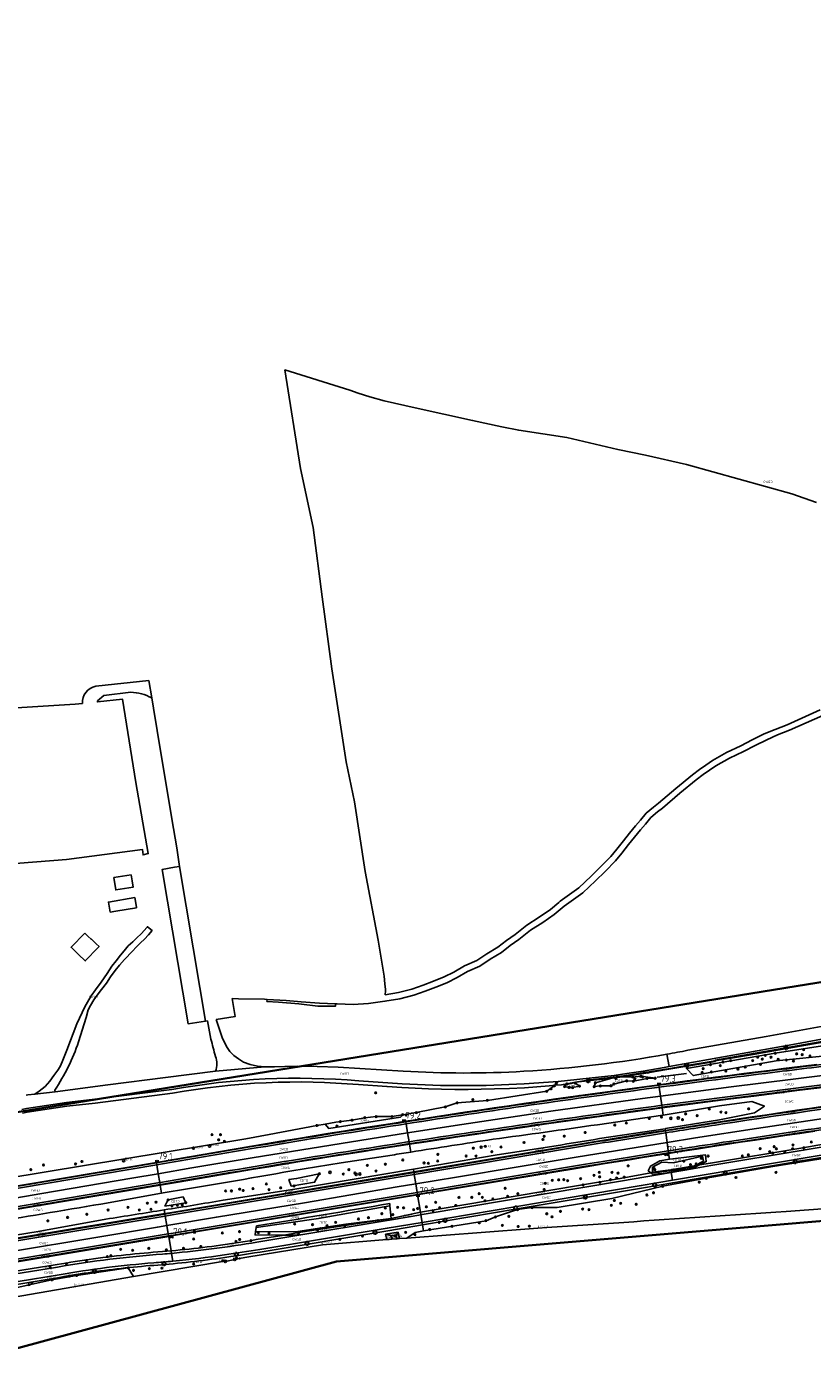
# Model space of a CAD drawing. Extents: x 143041 to 146008, y 457187 to 458337.
# Tile 9 of 31: x 144056 to 144368, y 457597 to 458122. Entities that reach past the tile are written whole.
import ezdxf
from ezdxf.enums import TextEntityAlignment as Align

# ---------------------------------------------------------------- set-up
doc = ezdxf.new("R2010")
doc.units = 0
doc.header["$LTSCALE"] = 4
doc.linetypes.add('STIPPELGROF', pattern=[0.75, 0.5, -0.25])
doc.layers.get('0').update_dxf_attribs({"linetype": 'CONTINUOUS'})
for name, color, linetype in [('CBTD', 7, 'CONTINUOUS'), ('COWG', 7, 'CONTINUOUS'), ('CSHD', 7, 'CONTINUOUS'), ('CWGD', 7, 'CONTINUOUS'), ('G_BTD', 3, 'CONTINUOUS'), ('G_OWG', 6, 'CONTINUOUS'), ('G_WGD', 7, 'CONTINUOUS'), ('LSHD', 3, 'CONTINUOUS'), ('PPALHM', 10, 'CONTINUOUS'), ('PVGO', 102, 'CONTINUOUS')]:
    doc.layers.add(name, color=color, linetype=linetype)
doc.layers.add('meetgrens', color=10, linetype='STIPPELGROF', lineweight=35)
for name, color, linetype, true_color in [('PBRD', 7, 'CONTINUOUS', 0xbd2877), ('PPAL', 7, 'CONTINUOUS', 0xbd2877), ('PPUT', 7, 'CONTINUOUS', 0xbd2877)]:
    doc.layers.add(name, color=color, linetype=linetype, true_color=true_color)
doc.styles.add('ISO', font='ISO')
doc.styles.get("Standard").update_dxf_attribs({"font": 'ISO'})

# ---------------------------------------------------------------- blocks, each defined once
blk = doc.blocks.new('lichtmast')
at = {"color": 0}
for p, q in [((-0.6, 0), (-1, 0)), ((-0.71, 0.71), (-0.42, 0.42)), ((0, 0.6), (0, 1)), ((0.42, 0.42), (0.71, 0.71)), ((0.6, 0), (1, 0)), ((-0.42, -0.42), (-0.71, -0.71)), ((0, -0.6), (0, -1)), ((0.42, -0.42), (0.71, -0.71))]:
    blk.add_line(p, q, dxfattribs=at)
blk.add_circle((0, 0), 0.6, dxfattribs=at)
blk = doc.blocks.new('boom')
at = {"color": 0}
for radius in [0.315, 0.225, 0.135]:
    blk.add_circle((0, 0), radius, dxfattribs=at)
blk = doc.blocks.new('verklikker')
at = {"color": 0}
blk.add_circle((0, 0), 0.45, dxfattribs=at)
at = {"color": 0, "style": 'ISO'}
blk.add_attdef('VERKLIKKER', (0.7, 0), '', height=0.9, dxfattribs=at)
blk = doc.blocks.new('verkeersteller')
at = {"color": 0}
blk.add_circle((0, 0), 0.45, dxfattribs=at)
blk = doc.blocks.new('grensmarkering')
at = {"linetype": 'ByBlock', "lineweight": -2}
h = blk.add_hatch(color=0, dxfattribs=at)
h.dxf.hatch_style = 1
h.paths.add_polyline_path([(0.09, 0.55, 0.219912), (0.05, 0.61, -0.457379), (0.04, 0.66, 2.245674), (-0.04, 0.66, -0.457379), (-0.05, 0.61, 0.219912), (-0.09, 0.55), (-0.15, 0.04), (-0.18, 0.04), (-0.18, 0.01, 0.018367), (-0.1, 0, -0.954633), (0.1, 0, 0.018367), (0.18, 0.01), (0.18, 0.04), (0.15, 0.04)])
at = {"linetype": 'ByBlock', "lineweight": -2, "true_color": 0x681648}
h = blk.add_hatch(color=219, dxfattribs=at)
h.dxf.hatch_style = 1
h.paths.add_polyline_path([(0.1, 0, 1), (-0.1, 0, 1)])
at = {"linetype": 'ByBlock', "lineweight": -2}
h = blk.add_hatch(color=0, dxfattribs=at)
h.dxf.hatch_style = 1
h.paths.add_polyline_path([(0.18, -0.04, -0.022381), (0.08, -0.06, -0.528879), (-0.08, -0.06, -0.022381), (-0.18, -0.04), (-0.18, -0.13, 0.083333), (0.18, -0.13)])
at = {"color": 0, "linetype": 'ByBlock', "lineweight": -2}
blk.add_attdef('GRENSMARKERING', (0.5, 0.35), '', height=0.5, dxfattribs=at)
blk = doc.blocks.new('waterleidingput')
at = {"linetype": 'ByBlock', "lineweight": -2}
h = blk.add_hatch(color=0, dxfattribs=at)
h.dxf.hatch_style = 1
edge = h.paths.add_edge_path()
edge.add_spline(control_points=[(0.44, 0), (0.44, 0.04), (0.43, 0.09), (0.36, 0.2), (0.28, 0.26), (0.09, 0.32), (-0.02, 0.33), (-0.22, 0.29), (-0.31, 0.24), (-0.42, 0.12), (-0.44, 0.06), (-0.44, -0.06), (-0.42, -0.12), (-0.33, -0.22), (-0.28, -0.26), (-0.1, -0.33), (0.04, -0.33), (0.27, -0.27), (0.37, -0.2), (0.43, -0.08), (0.44, -0.04), (0.44, 0)], knot_values=[0, 0, 0, 0, 0.380029, 0.380029, 1.118666, 1.118666, 1.857303, 1.857303, 2.59594, 2.59594, 3.13294, 3.13294, 3.66994, 3.66994, 4.20694, 4.20694, 5.079565, 5.079565, 5.952189, 5.952189, 6.283185, 6.283185, 6.283185, 6.283185], degree=3, periodic=0)
edge = h.paths.add_edge_path(flags=16)
edge.add_ellipse((0, 0), major_axis=(0.392, 0), ratio=0.689655, start_angle=0, end_angle=360)
h = blk.add_hatch(color=0, dxfattribs=at)
h.dxf.hatch_style = 1
h.paths.add_polyline_path([(-0.05, -0.09, -0.141608), (-0.09, -0.05), (-0.1, -0.09), (-0.17, 0.17), (-0.22, 0.17), (-0.13, -0.17), (-0.08, -0.17)])
at = {"linetype": 'ByBlock', "lineweight": -2, "true_color": 0x104b6e}
h = blk.add_hatch(color=156, dxfattribs=at)
h.dxf.hatch_style = 1
h.paths.add_polyline_path([(0.1, 0, 1), (-0.1, 0, 1)])
at = {"linetype": 'ByBlock', "lineweight": -2}
h = blk.add_hatch(color=0, dxfattribs=at)
h.dxf.hatch_style = 1
h.paths.add_polyline_path([(0.02, 0.17), (-0.03, 0.17), (-0.05, 0.09, -0.269854), (0.05, 0.09)])
h = blk.add_hatch(color=0, dxfattribs=at)
h.dxf.hatch_style = 1
h.paths.add_polyline_path([(0.23, 0.17), (0.17, 0.17), (0.1, -0.09), (0.09, -0.05, -0.141608), (0.05, -0.09), (0.07, -0.17), (0.12, -0.17)])
at = {"color": 0, "linetype": 'ByBlock', "lineweight": -2}
blk.add_attdef('WATERLEIDINGPUT', (0.5, 0.35), '', height=0.5, dxfattribs=at)
blk = doc.blocks.new('kilometerpaal')
at = {"color": 0}
for p, q in [((-0.44, 0.44), (0.44, -0.44)), ((-0.44, -0.44), (-0.44, 0.44)), ((0.44, 0.44), (-0.44, -0.44)), ((0.44, -0.44), (0.44, 0.44))]:
    blk.add_line(p, q, dxfattribs=at)
at = {"color": 0, "style": 'ISO'}
blk.add_attdef('KILOMETERPAAL', (0.59, 0.87), '', height=2.5, dxfattribs=at)
blk = doc.blocks.new('verkeersbord-pl')
at = {"linetype": 'Continuous'}
blk.add_circle((0, 0), 0.03, dxfattribs=at)
blk = doc.blocks.new('verkeersbord')
at = {"color": 0}
for p, q in [((0.5, 0.32), (-0.5, 0.32)), ((-0.5, 0.32), (0, -0.6)), ((0, -0.6), (0.5, 0.32))]:
    blk.add_line(p, q, dxfattribs=at)

msp = doc.modelspace()

# ---------------------------------------------------------------- linework, layer by layer
at = {"layer": 'G_BTD', "linetype": 'Continuous', "transparency": 33554687}
for points in [[(144078.503, 457853.271, -0.3691487), (144083.784, 457860.148)], [(144105.993, 457855.47, 0.1271013), (144097.71, 457857.703)], [(144357.316, 457651.97, 0.0017086), (144292.955, 457647.576)], [(144207.039, 457641.357, 0.0019499), (144262.454, 457645.603)]]:
    msp.add_lwpolyline(points, format="xyb", dxfattribs=at)
for points in [[(144104.825, 457862.424), (144083.784, 457860.148)], [(144097.71, 457857.703), (144087.068, 457856.503), (144084.45, 457854.266), (144084.487, 457853.918), (144094.4, 457854.99), (144099.73, 457822), (144104.58, 457793.75), (144102.56, 457793.28), (144102.32, 457795.41), (144072.18, 457791.47), (144046.96, 457789.45), (144019.87, 457785.26), (144018.81, 457794.85), (144015.82, 457817.01), (144010.51, 457849.31), (144033.28, 457850.39), (144075.72, 457852.97), (144078.503, 457853.271)], [(144127.256, 457727.359), (144120.443, 457726.279), (144110.174, 457787.518), (144114.949, 457788.354), (144117.047, 457788.648)], [(144090.97, 457784.266), (144097.814, 457785.354), (144098.184, 457783.03), (144098.596, 457780.44), (144091.751, 457779.352), (144090.97, 457784.266)], [(144089.507, 457770.553), (144088.834, 457774.561), (144099.267, 457776.315), (144099.91, 457772.49), (144099.941, 457772.306), (144091.834, 457770.944), (144089.507, 457770.553)], [(144079.432, 457762.275), (144080.873, 457760.883), (144081.934, 457759.857), (144082.018, 457759.945), (144084.045, 457757.988), (144085.149, 457756.921), (144084.752, 457756.51), (144079.652, 457751.232), (144076.965, 457753.827), (144074.02, 457756.672), (144079.432, 457762.275)], [(144137.86, 457736.375), (144139.11, 457729.236), (144131.505, 457728.032)], [(144151.682, 457735.976), (144151.64, 457735.21), (144156.27, 457734.83), (144164.31, 457734.2), (144171.82, 457733.33), (144178.76, 457733.24), (144178.808, 457734.224)], [(144395.803, 457716.716), (144401.346, 457717.517), (144424.343, 457719.969), (144426.901, 457724.337), (144426.813, 457724.333), (144424.663, 457724.227), (144421.596, 457724.076), (144411.453, 457723.578), (144401.446, 457723.087), (144376.835, 457718.385), (144353.008, 457714.613), (144317.798, 457708.596), (144320.528, 457705.781), (144353.368, 457711.597), (144376.977, 457713.996), (144395.803, 457716.716)], [(144329.203, 457711.631), (144330.747, 457711.888), (144344.314, 457714.148), (144356.088, 457716.252), (144374.88, 457719.603), (144381.898, 457720.849), (144390.864, 457722.408), (144399.831, 457723.966), (144403.145, 457724.38)], [(144369.466, 457710.173), (144365.049, 457709.639), (144360.633, 457709.097), (144356.218, 457708.549), (144351.805, 457707.993), (144346.192, 457707.29), (144340.579, 457706.579), (144334.967, 457705.86), (144329.356, 457705.134), (144323.745, 457704.4), (144318.136, 457703.658), (144312.528, 457702.909), (144306.921, 457702.152), (144306.065, 457702.036), (144300.21, 457701.25), (144294.355, 457700.456), (144288.501, 457699.655), (144282.647, 457698.846), (144276.795, 457698.03), (144270.943, 457697.207), (144265.093, 457696.376), (144259.244, 457695.538), (144253.396, 457694.693), (144247.549, 457693.84), (144241.702, 457692.98), (144235.858, 457692.113), (144230.014, 457691.238), (144224.171, 457690.356), (144218.329, 457689.467), (144212.489, 457688.57), (144206.649, 457687.666), (144200.464, 457686.701), (144194.279, 457685.729), (144188.095, 457684.75), (144181.912, 457683.764), (144175.731, 457682.77), (144169.551, 457681.769), (144163.371, 457680.76), (144157.194, 457679.745), (144151.017, 457678.722), (144144.841, 457677.692), (144138.667, 457676.655), (144132.494, 457675.61), (144126.322, 457674.559), (144120.152, 457673.5), (144113.982, 457672.433), (144107.987, 457671.38), (144107.816, 457671.361), (144010.612, 457655.011)], [(144292.487, 457705.336), (144300.833, 457706.574), (144300.911, 457706.587), (144309.198, 457708.006), (144329.246, 457711.404), (144329.203, 457711.631)], [(144273.907, 457703.131), (144288.212, 457704.732)], [(144288.212, 457704.732), (144281.738, 457702.934), (144281.275, 457701.412), (144283.722, 457701.673), (144287.936, 457701.746), (144289.065, 457702.439), (144294.114, 457703.685), (144296.782, 457703.539), (144302.27, 457704.665), (144305.408, 457704.74), (144299.731, 457705.492), (144296.483, 457705.216), (144292.487, 457705.336)], [(144288.212, 457704.732), (144289.299, 457704.863), (144292.487, 457705.336)], [(144265.674, 457701.937), (144265.48, 457701.715), (144262.463, 457699.55), (144238.949, 457695.965), (144226.995, 457694.988), (144222.294, 457693.357), (144210.804, 457691.099), (144205.482, 457690.24)], [(144308.204, 457693.019), (144308.176, 457693.217)], [(144174.735, 457686.551), (144171.414, 457685.993), (144152.561, 457682.425), (144143.221, 457680.657), (144126.553, 457677.906), (144032.128, 457662.322), (144010.088, 457658.407)], [(144309.467, 457684.07), (144309.495, 457683.873)], [(144310.756, 457674.941), (144316.297, 457675.817), (144321.821, 457676.684), (144327.347, 457677.545), (144333.242, 457678.453), (144339.137, 457679.354), (144345.034, 457680.246), (144350.932, 457681.132), (144356.831, 457682.01), (144362.732, 457682.88), (144368.633, 457683.742)], [(144208.105, 457678.568), (144208.073, 457678.765)], [(144213.655, 457644.188), (144238.434, 457648.267), (144242.14, 457649.751), (144250.903, 457652.653), (144256.627, 457653.439), (144266.576, 457653.556), (144288.218, 457657.01), (144308.418, 457661.899), (144325.676, 457665.076), (144352.051, 457669.769), (144373.595, 457673.196), (144386.75, 457675.84), (144401.804, 457677.724), (144419.504, 457678.833), (144440.779, 457678.485)], [(144320.958, 457670.004), (144324.546, 457671.894), (144324.139, 457673.856), (144312.696, 457671.226), (144308.131, 457671.401), (144304.314, 457669.445), (144304.409, 457667.453)], [(144310.756, 457674.941), (144310.728, 457675.138)], [(144323.03, 457670.366), (144325.693, 457671.73), (144325.341, 457674.393), (144312.396, 457672.807), (144311.088, 457672.591)], [(144161.215, 457662.015), (144160.324, 457664.596), (144163.372, 457664.982), (144172.381, 457666.862), (144170.496, 457663.489), (144161.215, 457662.015)], [(144209.86, 457667.624), (144209.892, 457667.427)], [(144304.409, 457667.453), (144303.676, 457667.299)], [(144320.958, 457670.004), (144320.113, 457669.859), (144311.648, 457668.4), (144304.409, 457667.453)], [(144320.958, 457670.004), (144319.971, 457669.484), (144313.036, 457668.257), (144307.169, 457667.504), (144304.409, 457667.453)], [(144320.958, 457670.004), (144323.03, 457670.366)], [(144109.291, 457662.559), (144109.324, 457662.363)], [(144477.809, 457660.459), (144456.668, 457658.934), (144435.524, 457657.44), (144414.379, 457655.977), (144393.231, 457654.544), (144357.316, 457651.97)], [(144118.389, 457657.721), (144118.825, 457656.813), (144119.513, 457655.381), (144111.214, 457654.033), (144112.007, 457655.608), (144112.461, 457656.51), (144118.389, 457657.721)], [(144211.323, 457658.513), (144211.291, 457658.71)], [(144111.208, 457651.106), (144111.241, 457650.909)], [(144147.323, 457645.586), (144172.07, 457649.177), (144200.301, 457654.194)], [(144147.092, 457643.819), (144163.932, 457643.981), (144182.901, 457646.862), (144200.842, 457649.084)], [(144158.405, 457642.58), (144164.095, 457643.528), (144200.842, 457649.084)], [(144213.244, 457646.601), (144213.655, 457644.188)], [(144292.955, 457647.576), (144262.454, 457645.603)], [(144112.726, 457642.039), (144112.693, 457642.236)], [(144199.134, 457640.769), (144173.618, 457638.724), (144143.666, 457633.746), (144139.996, 457633.087)], [(144204.142, 457641.146), (144207.039, 457641.357)], [(144213.655, 457644.188), (144210.381, 457643.649), (144207.039, 457641.357)], [(144098.749, 457626.143), (144133.973, 457632.087)], [(144133.973, 457632.087), (144133.889, 457632.591), (144134.393, 457632.675), (144134.477, 457632.171)], [(144133.973, 457632.087), (144134.477, 457632.171)], [(144134.477, 457632.171), (144135.101, 457632.136), (144138.874, 457632.892), (144139.51, 457633.005)], [(144139.51, 457633.005), (144139.498, 457633.073), (144139.428, 457633.491), (144139.914, 457633.573), (144139.996, 457633.087)], [(144139.51, 457633.005), (144139.996, 457633.087)]]:
    msp.add_lwpolyline(points, dxfattribs=at)
at = {"layer": 'G_OWG', "linetype": 'Continuous', "transparency": 33554687}
for points in [[(144329.203, 457711.631), (144329.149, 457711.844), (144383.547, 457721.422)], [(144273.907, 457703.131), (144279.721, 457704.118), (144285.32, 457704.755), (144291.137, 457705.421), (144301.273, 457706.979), (144311.41, 457708.538), (144314.295, 457709.083), (144317.18, 457709.629), (144329.203, 457711.631)], [(144054.791, 457690.898), (144056.653, 457691.222), (144072.42, 457693.637), (144083.622, 457694.912), (144114.204, 457698.8), (144118.817, 457699.592), (144123.442, 457700.308), (144128.078, 457700.946), (144132.725, 457701.506), (144137.38, 457701.988), (144142.043, 457702.393), (144146.712, 457702.719), (144151.385, 457702.967), (144156.063, 457703.137), (144160.742, 457703.229), (144165.422, 457703.243), (144169.927, 457703.181), (144174.43, 457703.047), (144178.93, 457702.841), (144183.427, 457702.562), (144187.918, 457702.211), (144199.107, 457701.439), (144199.22, 457701.432), (144205.128, 457701.024), (144210.358, 457700.75), (144215.592, 457700.542), (144220.828, 457700.399), (144226.065, 457700.322), (144231.302, 457700.31), (144236.54, 457700.364), (144241.776, 457700.483), (144247.713, 457700.715), (144253.648, 457700.993), (144258.539, 457701.342), (144263.428, 457701.736), (144264.888, 457701.867), (144264.959, 457701.873), (144265.674, 457701.937)], [(144267.044, 457703.496), (144266.231, 457702.577), (144265.674, 457701.937)], [(144265.674, 457701.937), (144268.312, 457702.174), (144273.907, 457703.131)], [(144269.582, 457701.435), (144270.456, 457702.473), (144273.786, 457702.849), (144275.457, 457701.582), (144272.707, 457701.002), (144271.315, 457701.055), (144269.582, 457701.435)], [(144308.204, 457693.019), (144317.267, 457694.192), (144326.342, 457695.36), (144335.418, 457696.521), (144344.494, 457697.675), (144353.571, 457698.823), (144362.649, 457699.964), (144371.727, 457701.099), (144380.807, 457702.227), (144389.887, 457703.348), (144398.969, 457704.463), (144408.048, 457705.571)], [(144306.092, 457701.838), (144306.943, 457701.954)], [(144306.943, 457701.954), (144307.055, 457701.161)], [(144408.864, 457698.728), (144402.933, 457697.918), (144397.018, 457697.102), (144391.104, 457696.278), (144385.192, 457695.446), (144379.28, 457694.606), (144373.37, 457693.759), (144367.461, 457692.904), (144361.553, 457692.041), (144355.646, 457691.171), (144349.74, 457690.292), (144343.836, 457689.406), (144337.933, 457688.512), (144332.03, 457687.61), (144324.501, 457686.437), (144316.975, 457685.256), (144309.467, 457684.07)], [(144208.105, 457678.568), (144214.759, 457679.584), (144221.422, 457680.595), (144228.087, 457681.597), (144234.752, 457682.591), (144241.418, 457683.577), (144248.086, 457684.556), (144254.755, 457685.527), (144261.425, 457686.49), (144268.096, 457687.445), (144274.768, 457688.392), (144281.441, 457689.332), (144288.115, 457690.263), (144294.791, 457691.187), (144301.468, 457692.103), (144308.204, 457693.019)], [(144308.065, 457694.009), (144308.176, 457693.217)], [(144308.176, 457693.217), (144308.116, 457693.209)], [(144308.611, 457690.139), (144308.204, 457693.019)], [(144309.375, 457684.726), (144309.505, 457684.746), (144330.974, 457688.293), (144344.839, 457691.08), (144348.709, 457693.681), (144343.689, 457695.45), (144330.969, 457693.805), (144308.611, 457690.139)], [(144205.482, 457690.24), (144204.58, 457689.345), (144176.13, 457684.864), (144174.735, 457686.551)], [(144205.482, 457690.24), (144201.142, 457689.539), (144194.898, 457689.504), (144190.388, 457689.077), (144185.327, 457688.117), (144183.198, 457687.88), (144181.074, 457687.605), (144180.011, 457687.453), (144178.955, 457687.292), (144176.841, 457686.94), (144174.735, 457686.551)], [(144206.68, 457687.469), (144206.803, 457686.678)], [(144308.611, 457690.139), (144308.507, 457690.122), (144282.538, 457686.329)], [(144309.467, 457684.07), (144302.97, 457683.04), (144296.49, 457682.007), (144290.011, 457680.968), (144283.531, 457679.924), (144209.86, 457667.624)], [(144283.416, 457680.808), (144309.375, 457684.726)], [(144309.467, 457684.07), (144309.375, 457684.726)], [(144309.607, 457683.08), (144309.495, 457683.873)], [(144208.105, 457678.568), (144207.495, 457678.474), (144201.369, 457677.525), (144195.245, 457676.569), (144189.121, 457675.606), (144182.999, 457674.636), (144176.878, 457673.658), (144170.759, 457672.672), (144164.64, 457671.68), (144158.523, 457670.68), (144152.407, 457669.672), (144146.292, 457668.657), (144140.178, 457667.635), (144134.066, 457666.606), (144127.954, 457665.569), (144121.845, 457664.525), (144115.736, 457663.473), (144109.324, 457662.363)], [(144207.463, 457678.671), (144208.073, 457678.765)], [(144207.946, 457679.555), (144208.073, 457678.765)], [(144208.105, 457678.568), (144208.603, 457675.462)], [(144283.563, 457679.726), (144209.892, 457667.427)], [(144377.996, 457679.595), (144363.923, 457677.195), (144327.324, 457671.1), (144323.03, 457670.366)], [(144010.642, 457654.814), (144107.851, 457671.164)], [(144107.851, 457671.164), (144107.983, 457670.375)], [(144161.474, 457668.008), (144181.017, 457671.19), (144201.214, 457674.28)], [(144242.001, 457674.189), (144209.681, 457668.741)], [(144211.291, 457658.71), (144211.753, 457658.787), (144278.016, 457669.854), (144284.818, 457670.953)], [(144310.756, 457674.941), (144305.587, 457674.117), (144300.401, 457673.285), (144295.217, 457672.448), (144290.034, 457671.605), (144284.85, 457670.756), (144278.048, 457669.656), (144211.785, 457658.59), (144211.323, 457658.513)], [(144372.921, 457673.538), (144349.333, 457669.599), (144312.424, 457663.324), (144300.063, 457661.222), (144250.736, 457652.926), (144213.244, 457646.601)], [(144303.676, 457667.299), (144302.655, 457668.086), (144303.535, 457669.896), (144307.325, 457671.968), (144311.088, 457672.591)], [(144310.616, 457675.931), (144310.728, 457675.138)], [(144310.756, 457674.941), (144311.088, 457672.591)], [(144209.86, 457667.624), (144113.141, 457651.428), (144111.208, 457651.106)], [(144111.241, 457650.909), (144113.174, 457651.231), (144209.892, 457667.427)], [(144209.681, 457668.741), (144162.673, 457660.816), (144134.257, 457656.392)], [(144209.681, 457668.741), (144209.86, 457667.624)], [(144210.019, 457666.637), (144209.892, 457667.427)], [(144303.676, 457667.299), (144291.522, 457664.933), (144248.34, 457657.72), (144212.428, 457651.626)], [(144303.676, 457667.299), (144304.419, 457666.726), (144308.571, 457666.953)], [(144311.818, 457667.415), (144311.8, 457667.541)], [(144323.03, 457670.366), (144320.278, 457668.956)], [(144011.98, 457646.161), (144012.712, 457646.284), (144109.291, 457662.559)], [(144109.324, 457662.363), (144012.745, 457646.087), (144012.01, 457645.964)], [(144109.159, 457663.349), (144109.291, 457662.559)], [(144109.291, 457662.559), (144109.592, 457662.61)], [(144109.324, 457662.363), (144109.851, 457659.215)], [(144085.806, 457654.875), (144109.851, 457659.215)], [(144109.851, 457659.215), (144110.563, 457659.344)], [(144211.291, 457658.71), (144113.769, 457642.417), (144112.693, 457642.236)], [(144112.726, 457642.039), (144113.802, 457642.22), (144211.323, 457658.513)], [(144211.164, 457659.5), (144211.291, 457658.71)], [(144211.323, 457658.513), (144212.428, 457651.626)], [(144111.208, 457651.106), (144054.028, 457641.567), (144013.739, 457634.795)], [(144111.241, 457650.909), (144054.061, 457641.37), (144013.769, 457634.598)], [(144110.964, 457652.564), (144111.208, 457651.106)], [(144111.373, 457650.12), (144111.241, 457650.909)], [(144200.296, 457655.068), (144200.301, 457654.194)], [(144200.301, 457654.194), (144200.842, 457649.084)], [(144200.842, 457649.084), (144212.428, 457651.626)], [(144212.428, 457651.626), (144212.586, 457650.639)], [(144013.515, 457636.242), (144015.936, 457636.676), (144061.052, 457644.03), (144087.82, 457648.877)], [(144213.244, 457646.601), (144199.486, 457644.281), (144149.008, 457635.851), (144146.662, 457635.475), (144144.317, 457635.107), (144141.97, 457634.746), (144139.622, 457634.392), (144137.273, 457634.045), (144134.927, 457633.706), (144133.231, 457633.455), (144131.53, 457633.211), (144129.828, 457632.975), (144128.125, 457632.747), (144126.421, 457632.527), (144124.716, 457632.315), (144123.009, 457632.11), (144121.302, 457631.914), (144119.595, 457631.725), (144117.886, 457631.544), (144116.176, 457631.371), (144114.466, 457631.207), (144112.949, 457631.067), (144111.433, 457630.934), (144109.916, 457630.807), (144108.398, 457630.686), (144106.883, 457630.571), (144105.248, 457630.444), (144103.615, 457630.31), (144101.983, 457630.169), (144100.35, 457630.02), (144098.719, 457629.864), (144097.089, 457629.7), (144095.459, 457629.53), (144093.83, 457629.352), (144092.202, 457629.166), (144090.574, 457628.974), (144088.948, 457628.774), (144087.322, 457628.567), (144085.698, 457628.352), (144084.074, 457628.13), (144082.449, 457627.901), (144080.828, 457627.664), (144079.209, 457627.421), (144077.59, 457627.17), (144075.971, 457626.912), (144074.354, 457626.647), (144072.737, 457626.374), (144071.124, 457626.094), (144069.502, 457625.806), (144036.922, 457620.532)], [(144147.092, 457643.819), (144147.323, 457645.586)], [(144147.323, 457645.586), (144147.441, 457646.213)], [(144200.924, 457648.661), (144200.842, 457649.084)], [(144213.244, 457646.601), (144213.076, 457647.587)], [(144015.121, 457625.858), (144055.813, 457632.693), (144112.693, 457642.236)], [(144112.726, 457642.039), (144055.846, 457632.496), (144015.151, 457625.661)], [(144112.561, 457643.025), (144112.693, 457642.236)], [(144112.726, 457642.039), (144113.685, 457636.311)], [(144158.405, 457642.58), (144147.425, 457640.749), (144145.659, 457640.447), (144143.896, 457640.154), (144142.131, 457639.868), (144140.366, 457639.589), (144138.599, 457639.318), (144136.831, 457639.055), (144135.062, 457638.799), (144133.292, 457638.551), (144131.52, 457638.31), (144129.748, 457638.076), (144127.976, 457637.851), (144126.202, 457637.633), (144124.427, 457637.422), (144122.651, 457637.219), (144120.874, 457637.024), (144119.096, 457636.836), (144117.319, 457636.656), (144115.54, 457636.483), (144113.685, 457636.311)], [(144158.405, 457642.58), (144146.914, 457642.654), (144147.092, 457643.819)], [(144158.405, 457642.58), (144164.259, 457642.542)], [(144203.572, 457643.679), (144198.634, 457642.955)], [(144198.634, 457642.955), (144201.019, 457642.25)], [(144198.634, 457642.955), (144199.134, 457640.769)], [(144201.134, 457640.92), (144201.097, 457640.917), (144200.116, 457640.843), (144199.134, 457640.769)], [(144202.784, 457642.443), (144201.019, 457642.25)], [(144201.019, 457642.25), (144201.134, 457640.92)], [(144203.178, 457641.074), (144201.134, 457640.92)], [(144203.572, 457643.679), (144202.784, 457642.443)], [(144202.784, 457642.443), (144203.178, 457641.074)], [(144203.178, 457641.074), (144204.142, 457641.146)], [(144203.572, 457643.679), (144204.142, 457641.146)], [(144047.926, 457627.554), (144068.498, 457630.886), (144070.294, 457631.194), (144072.099, 457631.496), (144073.905, 457631.79), (144075.713, 457632.075), (144077.521, 457632.353), (144079.331, 457632.624), (144081.142, 457632.886), (144082.954, 457633.14), (144084.767, 457633.387), (144086.582, 457633.626), (144088.397, 457633.857), (144090.213, 457634.08), (144092.03, 457634.295), (144093.848, 457634.503), (144095.667, 457634.702), (144097.487, 457634.894), (144099.308, 457635.077), (144101.129, 457635.253), (144102.951, 457635.421), (144104.774, 457635.581), (144106.598, 457635.734), (144108.422, 457635.878), (144110.24, 457636.014), (144111.999, 457636.162), (144113.685, 457636.311)], [(144113.685, 457636.311), (144113.85, 457635.322)], [(144098.749, 457626.143), (144096.722, 457629.58), (144076.219, 457626.531), (144066.439, 457624.847), (144049.095, 457620.929), (144032.385, 457618.24), (144020.089, 457615.07), (144016.831, 457614.799)], [(144098.749, 457626.143), (144047.627, 457617.27), (144013.944, 457611.705), (143976.918, 457605.562)]]:
    msp.add_lwpolyline(points, dxfattribs=at)
for points in [[(144306.943, 457701.954, -0.0027078), (144351.83, 457707.795)], [(144351.83, 457707.795, -0.0028647), (144382.741, 457711.532)], [(144408.032, 457705.701, 0.0026798), (144308.176, 457693.217)], [(144206.68, 457687.469, -0.0053375), (144306.092, 457701.838)], [(144408.888, 457698.529, 0.0042859), (144332.06, 457687.413)], [(144208.073, 457678.765, -0.0043974), (144308.116, 457693.209)], [(144107.851, 457671.164, -0.0046794), (144206.68, 457687.469)], [(144309.495, 457683.873, -0.0006259), (144332.06, 457687.413)], [(144327.317, 457677.742, -0.0047049), (144409.935, 457689.748)], [(144282.538, 457686.329, -0.0029645), (144241.203, 457680.537)], [(144309.495, 457683.873, 0.0006491), (144283.563, 457679.726)], [(144109.592, 457662.61, -0.0048319), (144207.463, 457678.671)], [(144208.603, 457675.462, -0.0016929), (144241.203, 457680.537)], [(144283.416, 457680.808, -0.0032255), (144242.001, 457674.189)], [(144310.728, 457675.138, -0.000969), (144327.317, 457677.742)], [(144208.603, 457675.462, 0.000285), (144201.214, 457674.28)], [(144310.728, 457675.138, 0.0014186), (144284.818, 457670.953)], [(144110.563, 457659.344, 0.0042687), (144161.474, 457668.008)], [(144311.8, 457667.541, 0.0018531), (144308.571, 457666.953)], [(144320.278, 457668.956, 0.0052552), (144311.8, 457667.541)], [(144110.964, 457652.564, 0.0037739), (144134.257, 457656.392)], [(144039.852, 457647.221, 0.0031266), (144085.806, 457654.875)], [(144087.82, 457648.877, 0.0012489), (144110.964, 457652.564)], [(144147.441, 457646.213, 0.002273), (144200.296, 457655.068)]]:
    msp.add_lwpolyline(points, format="xyb", dxfattribs=at)
at = {"layer": 'G_WGD', "linetype": 'Continuous', "transparency": 33554687}
for points in [[(144198.336, 457742.188), (144198.073, 457745.177), (144195.655, 457759.475), (144190.596, 457786.658), (144186.334, 457814.23), (144182.968, 457830.186), (144177.361, 457867.024), (144173.511, 457895.541), (144169.956, 457923.04), (144164.883, 457946.414), (144158.757, 457985.48), (144184.487, 457977.439), (144187.8, 457976.302), (144192.411, 457974.825), (144198.009, 457973.23), (144210.309, 457970.507), (144233.129, 457965.497), (144244.622, 457962.944), (144251.403, 457961.549), (144270.383, 457958.764), (144290.644, 457953.948), (144301.609, 457951.655), (144317.877, 457948.047), (144359.624, 457936.408), (144369.281, 457932.942)], [(144104.825, 457862.424), (144105.993, 457855.47)], [(144117.047, 457788.648), (144116, 457796.08), (144114.64, 457803.71), (144109.575, 457833.705), (144106.68, 457851.38), (144105.993, 457855.47)], [(144370.855, 457850.79), (144357.684, 457844.876), (144352.953, 457842.995), (144348.604, 457841.199), (144343.92, 457838.888), (144339.305, 457836.54), (144333.65, 457833.818), (144328.174, 457830.718), (144325.562, 457828.87), (144323.002, 457827.167), (144320.171, 457824.988), (144313.613, 457819.59), (144306.731, 457813.76), (144304.779, 457812.238), (144301.893, 457809.788), (144299.643, 457807.024), (144297.69, 457804.773), (144295.236, 457801.864), (144292.942, 457798.875), (144290.283, 457795.472), (144287.855, 457792.642), (144283.834, 457788.481), (144280.114, 457784.821), (144275.214, 457780.217), (144267.804, 457774.899), (144267.234, 457774.424), (144263.912, 457771.655), (144259.511, 457768.597), (144254.627, 457765.404), (144249.995, 457761.715), (144246.503, 457759.31), (144243.1, 457756.681), (144238.714, 457754.002), (144234.806, 457751.367), (144229.904, 457749.339), (144225.713, 457746.804), (144221.892, 457744.864), (144217.617, 457743.225), (144213.461, 457741.584), (144209.049, 457740.098), (144203.695, 457738.673), (144198.514, 457737.8), (144198.534, 457739.331), (144198.541, 457739.898), (144198.336, 457742.188)], [(144371.803, 457848.566), (144358.647, 457842.658), (144353.942, 457840.788), (144349.636, 457838.921), (144345.04, 457836.652), (144340.415, 457834.3), (144334.81, 457831.602), (144329.406, 457828.542), (144326.978, 457826.81), (144324.458, 457825.133), (144321.729, 457823.032), (144315.215, 457817.672), (144308.309, 457811.82), (144306.357, 457810.298), (144303.687, 457808.032), (144301.557, 457805.416), (144299.59, 457803.147), (144297.184, 457800.296), (144294.918, 457797.345), (144292.217, 457793.888), (144289.705, 457790.958), (144285.61, 457786.721), (144281.846, 457783.019), (144276.806, 457778.283), (144269.336, 457772.921), (144265.428, 457769.665), (144260.909, 457766.523), (144256.093, 457763.376), (144251.485, 457759.705), (144247.977, 457757.29), (144244.52, 457754.619), (144240.066, 457751.898), (144235.994, 457749.153), (144231.036, 457747.101), (144226.927, 457744.616), (144222.908, 457742.576), (144218.523, 457740.895), (144214.319, 457739.236), (144209.771, 457737.702), (144204.225, 457736.227), (144198.35, 457735.238), (144191.896, 457734.415), (144185.778, 457733.927), (144179.472, 457734.192), (144178.808, 457734.224)], [(144127.256, 457727.359), (144125.109, 457740.729), (144117.047, 457788.648)], [(144059.702, 457698.456), (144061.402, 457699.642), (144063.824, 457701.523), (144065.632, 457703.52), (144067.245, 457705.79), (144068.763, 457707.869), (144069.675, 457709.451), (144070.554, 457711.216), (144072.349, 457715.898), (144076.305, 457726.248), (144079.448, 457732.992), (144080.56, 457734.93), (144082.04, 457737.42), (144083.77, 457739.71), (144085.93, 457742.78), (144088.29, 457746.29), (144090.16, 457749.22), (144091.94, 457751.29), (144093.65, 457753.54), (144095.1, 457755.22), (144096.71, 457757.18), (144098.498, 457758.821), (144100, 457760.28), (144102, 457762.09), (144104.07, 457764.51), (144104.265, 457764.811), (144106.139, 457763.284), (144104.75, 457761.58), (144103.14, 457759.84), (144101.5, 457758.37), (144099.76, 457756.69), (144098.36, 457755.16), (144095.26, 457751.75), (144093.28, 457749.61), (144091.55, 457747.42), (144089.61, 457744.9), (144088.09, 457742.48), (144086.11, 457739.94), (144084.83, 457738.25), (144083.093, 457735.807), (144081.702, 457733.63), (144080.866, 457731.838), (144080.054, 457728.786), (144077.028, 457719.139)], [(144137.86, 457736.375), (144140.403, 457736.206), (144150.641, 457736.034), (144151.682, 457735.976)], [(144151.682, 457735.976), (144159.312, 457735.554), (144165.212, 457735.025), (144172.483, 457734.532), (144178.808, 457734.224)], [(144127.256, 457727.359), (144128.147, 457727.5)], [(144128.147, 457727.5), (144129.414, 457720.218)], [(144131.505, 457728.032), (144133.958, 457720.923), (144135.632, 457717.276), (144136.879, 457715.328), (144138.581, 457713.723), (144140.302, 457712.402), (144142.389, 457711.168), (144145.021, 457710.118), (144147.868, 457709.581), (144150.814, 457709.19)], [(144419.288, 457726.778), (144410.015, 457726.323), (144407.588, 457726.114), (144402.736, 457725.431), (144397.888, 457724.719), (144395.464, 457724.352), (144393.045, 457723.978), (144388.206, 457723.207), (144383.372, 457722.407), (144361.399, 457718.387), (144310.941, 457709.391)], [(144318.322, 457715.795), (144349.345, 457721.336), (144382.83, 457727.338)], [(144310.941, 457709.391), (144310.094, 457714.253)], [(144131.279, 457707.532), (144150.814, 457709.19)], [(144150.814, 457709.19), (144154.587, 457709.3), (144158.689, 457709.45), (144163.611, 457709.529), (144171.546, 457709.399), (144179.864, 457709.145)], [(144179.864, 457709.145), (144205.588, 457707.58)], [(144294.142, 457706.592), (144300.675, 457707.561), (144300.739, 457707.572), (144308.994, 457709.044)], [(144307.551, 457697.648), (144335.541, 457701.355), (144360.059, 457704.318), (144395.819, 457708.82), (144407.498, 457710.187)], [(144310.941, 457709.391), (144308.994, 457709.044)], [(144067.772, 457699.398), (144088.601, 457702.094), (144111.391, 457704.98), (144131.279, 457707.532)], [(144205.231, 457702.52), (144188.047, 457703.705)], [(144253.558, 457702.49), (144267.044, 457703.496)], [(144267.044, 457703.496), (144283.009, 457705.112), (144289.166, 457705.854), (144294.142, 457706.592)], [(144056.946, 457698.134), (144056.267, 457698.032)], [(144113.999, 457700.286), (144083.412, 457696.397), (144072.206, 457695.122), (144056.426, 457692.705)], [(144059.702, 457698.456), (144056.946, 457698.134)], [(144059.702, 457698.456), (144067.772, 457699.398)], [(144067.772, 457699.398), (144067.617, 457700.026)], [(144207.38, 457683.081), (144228.878, 457686.426), (144264.088, 457691.651), (144300.356, 457696.695), (144307.551, 457697.648)], [(144307.055, 457701.161), (144306.199, 457701.045)], [(144307.551, 457697.648), (144307.055, 457701.161)], [(144308.065, 457694.009), (144307.551, 457697.648)], [(144056.426, 457692.705), (144054.544, 457692.378)], [(144308.011, 457694.002), (144308.065, 457694.009)], [(144310.144, 457679.276), (144321.354, 457681.13), (144345.516, 457684.792), (144369.444, 457688.376), (144393.116, 457691.749), (144409.428, 457693.998)], [(144207.38, 457683.081), (144206.803, 457686.678)], [(144108.564, 457666.904), (144121.825, 457669.176), (144145.782, 457673.241), (144192.509, 457680.767), (144207.38, 457683.081)], [(144207.946, 457679.555), (144207.38, 457683.081)], [(144310.144, 457679.276), (144309.607, 457683.08)], [(144207.342, 457679.462), (144207.946, 457679.555)], [(144283.693, 457678.937), (144210.019, 457666.637)], [(144210.625, 457662.859), (144226.666, 457665.461), (144250.405, 457669.518), (144274.185, 457673.404), (144297.84, 457677.241), (144310.144, 457679.276)], [(144310.616, 457675.931), (144310.144, 457679.276)], [(144311.818, 457667.415), (144320.283, 457668.873), (144327.488, 457670.114), (144364.087, 457676.209), (144378.164, 457678.609)], [(144211.164, 457659.5), (144211.621, 457659.576), (144277.886, 457670.643), (144284.689, 457671.743)], [(144312.256, 457664.31), (144349.167, 457670.585), (144372.749, 457674.523)], [(144107.983, 457670.375), (144010.775, 457654.025), (144010.764, 457654.023)], [(144011.322, 457650.413), (144027.179, 457653.026), (144062.467, 457659.105), (144098.058, 457665.104), (144108.564, 457666.904)], [(144107.986, 457670.375), (144107.983, 457670.375)], [(144107.983, 457670.375), (144108.564, 457666.904)], [(144108.564, 457666.904), (144109.159, 457663.349)], [(144210.019, 457666.637), (144113.306, 457650.442), (144111.373, 457650.12)], [(144210.019, 457666.637), (144210.625, 457662.859)], [(144212.586, 457650.639), (144213.12, 457650.73), (144248.506, 457656.734), (144291.689, 457663.947), (144311.818, 457667.415)], [(144312.256, 457664.31), (144311.818, 457667.415)], [(144109.159, 457663.349), (144012.579, 457647.073), (144011.858, 457646.952)], [(144109.457, 457663.399), (144109.159, 457663.349)], [(144111.999, 457646.38), (144131.616, 457649.701), (144166.474, 457655.412), (144203.174, 457661.65), (144210.625, 457662.859)], [(144210.625, 457662.859), (144211.164, 457659.5)], [(144213.076, 457647.587), (144250.57, 457653.912), (144299.896, 457662.208), (144312.256, 457664.31)], [(144211.164, 457659.5), (144113.637, 457643.206), (144112.561, 457643.025)], [(144013.891, 457633.807), (144054.193, 457640.581), (144111.373, 457650.12)], [(144111.373, 457650.12), (144111.999, 457646.38)], [(144212.586, 457650.639), (144200.924, 457648.661)], [(144213.076, 457647.587), (144212.586, 457650.639)], [(144014.473, 457630.047), (144084.606, 457641.706), (144108.259, 457645.747), (144111.999, 457646.38)], [(144111.999, 457646.38), (144112.561, 457643.025)], [(144148.847, 457636.838), (144199.32, 457645.267), (144213.076, 457647.587)], [(144164.259, 457642.542), (144198.519, 457648.253), (144200.924, 457648.661)], [(144014.999, 457626.649), (144055.68, 457633.482), (144112.561, 457643.025)], [(144164.259, 457642.542), (144147.591, 457639.763)], [(144113.85, 457635.322), (144114.372, 457632.202)], [(144015.845, 457621.176), (144027.603, 457623.148), (144048.088, 457626.567), (144068.662, 457629.9)], [(144016.323, 457618.086), (144036.759, 457621.518), (144069.333, 457626.791)]]:
    msp.add_lwpolyline(points, dxfattribs=at)
for points in [[(144067.617, 457700.026, 0.0612758), (144077.028, 457719.139)], [(144129.414, 457720.218, 0.0013031), (144131.249, 457713.392)], [(144131.249, 457713.392, -0.1832769), (144131.279, 457707.532)], [(144253.376, 457707.482, 0.0289676), (144310.094, 457714.253)], [(144310.094, 457714.253, 0.004124), (144318.322, 457715.795)], [(144351.93, 457707.001, -0.0028653), (144382.835, 457710.738)], [(144188.047, 457703.705, 0.0662405), (144113.999, 457700.286)], [(144253.558, 457702.49, -0.0288452), (144205.231, 457702.52)], [(144205.588, 457707.58, 0.0301749), (144253.376, 457707.482)], [(144307.055, 457701.161, -0.0027211), (144351.93, 457707.001)], [(144308.065, 457694.009, -0.0020046), (144407.93, 457706.564)], [(144206.803, 457686.678, -0.0053412), (144306.199, 457701.045)], [(144332.182, 457686.622, -0.0042836), (144408.983, 457697.735)], [(144207.946, 457679.555, -0.004407), (144308.011, 457694.002)], [(144206.803, 457686.678, 0.0046897), (144107.986, 457670.375)], [(144409.838, 457690.56, 0.0044898), (144327.194, 457678.533)], [(144309.607, 457683.08, 0.0008686), (144283.693, 457678.937)], [(144309.607, 457683.08, -0.0007121), (144332.182, 457686.622)], [(144109.457, 457663.399, -0.0048211), (144207.342, 457679.462)], [(144310.616, 457675.931, -0.0008427), (144327.194, 457678.533)], [(144284.689, 457671.743, -0.0013271), (144310.616, 457675.931)], [(144147.591, 457639.763, -0.020254), (144113.85, 457635.322)], [(144110.319, 457635.017, 0.0248869), (144068.662, 457629.9)], [(144113.85, 457635.322, -0.001992), (144110.319, 457635.017)], [(144114.372, 457632.202, 0.0138463), (144134.782, 457634.695)], [(144134.782, 457634.695, 0.0045695), (144148.847, 457636.838)], [(144069.333, 457626.791, -0.0258003), (144106.807, 457631.568)], [(144114.372, 457632.202, -0.0050211), (144106.807, 457631.568)]]:
    msp.add_lwpolyline(points, format="xyb", dxfattribs=at)
at = {"layer": 'LSHD', "linetype": 'Continuous', "lineweight": -3, "transparency": 33554687}
msp.add_lwpolyline([(144317.906, 457706.623), (144306.229, 457705.143)], dxfattribs=at)
at = {"layer": 'meetgrens', "linetype": 'Continuous', "transparency": 33554687, "flags": 128}
msp.add_lwpolyline([(143042.65, 457414.581), (143193.047, 457496.462), (143334.975, 457548.68), (144000.265, 457682.782), (144579.238, 457776.451), (145483.48, 458121.634), (145523.536, 458035.768), (144807.526, 457725.755), (144665.156, 457672.692), (144179.241, 457632.098), (144025.981, 457590.412), (143574.463, 457525.278), (143351.72, 457478.805), (143253.029, 457455.154), (143123.798, 457387.023), (143075.027, 457356.533), (143042.65, 457414.581)], dxfattribs=at)

# ---------------------------------------------------------------- block references
at = {"layer": 'PBRD', "transparency": 33554687}
ref = msp.add_blockref('verklikker', (144122.53, 457677.006), dxfattribs=at)
ref.add_attrib('VERKLIKKER', 'verkl ', (144123.23, 457677.006), dxfattribs={"layer": '0', "height": 0.9, "style": 'ISO'})
ref = msp.add_blockref('verklikker', (144128.905, 457677.824), dxfattribs=at)
ref.add_attrib('VERKLIKKER', 'verkl ', (144129.605, 457677.824), dxfattribs={"layer": '0', "height": 0.9, "style": 'ISO'})
ref = msp.add_blockref('verklikker', (144236.497, 457677.409), dxfattribs=at)
ref.add_attrib('VERKLIKKER', 'verkl ', (144237.197, 457677.409), dxfattribs={"layer": '0', "height": 0.9, "style": 'ISO'})
ref = msp.add_blockref('verklikker', (144094.858, 457672.023), dxfattribs=at)
ref.add_attrib('VERKLIKKER', 'verkl ', (144095.558, 457672.023), dxfattribs={"layer": '0', "height": 0.9, "style": 'ISO'})
msp.add_blockref('verkeersbord', (144122.924, 457643.818), dxfattribs=at)
at = {"layer": 'PPAL', "transparency": 33554687}
for name, p in [('lichtmast', (144357.211, 457716.911)), ('lichtmast', (144317.968, 457709.895)), ('lichtmast', (144278.913, 457703.816)), ('verkeersteller', (144311.642, 457688.856)), ('verkeersteller', (144314.578, 457688.92)), ('lichtmast', (144360.945, 457671.73)), ('verkeersteller', (144176.622, 457667.417)), ('verkeersteller', (144186.969, 457666.62)), ('verkeersteller', (144188.442, 457666.786)), ('lichtmast', (144333.183, 457667.135)), ('lichtmast', (144305.231, 457662.42)), ('lichtmast', (144277.809, 457657.66)), ('lichtmast', (144250.168, 457653.278)), ('lichtmast', (144222.244, 457648.384)), ('verkeersbord-pl', (144122.924, 457643.818)), ('lichtmast', (144167.507, 457639.33)), ('lichtmast', (144194.44, 457643.682)), ('lichtmast', (144139.467, 457634.874)), ('lichtmast', (144083.326, 457628.243)), ('lichtmast', (144110.868, 457631.202)), ('verkeersteller', (144135.101, 457632.136)), ('verkeersteller', (144138.874, 457632.892))]:
    msp.add_blockref(name, p, dxfattribs=at)
for p in [(144259.188, 457645.657), (144173.493, 457639.179), (144075.556, 457622.64)]:
    msp.add_blockref('grensmarkering', p, dxfattribs=at).add_auto_attribs({'GRENSMARKERING': 'grenspaal'})
at = {"layer": 'PPALHM', "transparency": 33554687}
ref = msp.add_blockref('kilometerpaal', (144306.942, 457702.474), dxfattribs=at)
ref.add_attrib('Puntnummer', '79,3', (144307.533, 457703.342), dxfattribs={"layer": '0', "height": 2.5, "style": 'ISO'})
ref = msp.add_blockref('kilometerpaal', (144205.967, 457687.896), dxfattribs=at)
ref.add_attrib('Puntnummer', '79,2', (144206.558, 457688.764), dxfattribs={"layer": '0', "height": 2.5, "style": 'ISO'})
ref = msp.add_blockref('kilometerpaal', (144309.855, 457674.462), dxfattribs=at)
ref.add_attrib('Puntnummer', '79,3', (144310.446, 457675.33), dxfattribs={"layer": '0', "height": 2.5, "style": 'ISO'})
ref = msp.add_blockref('kilometerpaal', (144108.039, 457671.768), dxfattribs=at)
ref.add_attrib('Puntnummer', '79,1', (144108.63, 457672.636), dxfattribs={"layer": '0', "height": 2.5, "style": 'ISO'})
ref = msp.add_blockref('kilometerpaal', (144211.473, 457658.146), dxfattribs=at)
ref.add_attrib('Puntnummer', '79,2', (144212.064, 457659.014), dxfattribs={"layer": '0', "height": 2.5, "style": 'ISO'})
ref = msp.add_blockref('kilometerpaal', (144113.929, 457641.843), dxfattribs=at)
ref.add_attrib('Puntnummer', '79,1', (144114.52, 457642.711), dxfattribs={"layer": '0', "height": 2.5, "style": 'ISO'})
at = {"layer": 'PPUT', "transparency": 33554687}
msp.add_blockref('waterleidingput', (144094.849, 457672.589), dxfattribs=at).add_auto_attribs({'WATERLEIDINGPUT': 'WaterLput'})
at = {"layer": 'PVGO', "transparency": 33554687}
for p in [(144346.026, 457713.101), (144349.089, 457713.796), (144351.318, 457713.07), (144353.033, 457714.642), (144361.485, 457714.391), (144363.678, 457714.074), (144364.293, 457716.082), (144366.775, 457713.58), (144324.447, 457708.522), (144327.332, 457710.144), (144331.211, 457709.751), (144332.368, 457711.157), (144333.429, 457707.619), (144335.304, 457711.69), (144338.219, 457708.337), (144341.098, 457709.208), (144344.083, 457711.69), (144347.167, 457710.247), (144347.845, 457712.316), (144354.16, 457712.209), (144357.421, 457711.927), (144360.205, 457711.575), (144266.231, 457702.577), (144270.456, 457702.473), (144273.786, 457702.849), (144281.738, 457702.934), (144289.065, 457702.439), (144289.863, 457704.62), (144290.591, 457705.393), (144294.114, 457703.685), (144296.483, 457705.216), (144296.782, 457703.539), (144297.389, 457704.411), (144299.731, 457705.492), (144300.429, 457705.29), (144302.27, 457704.665), (144305.408, 457704.74), (144324.034, 457707.01), (144327.659, 457707.242), (144194.718, 457698.952), (144262.463, 457699.55), (144264.161, 457700.556), (144265.48, 457701.715), (144269.582, 457701.435), (144271.315, 457701.055), (144272.707, 457701.002), (144275.457, 457701.582), (144281.275, 457701.412), (144283.722, 457701.673), (144287.936, 457701.746), (144222.294, 457693.357), (144226.995, 457694.988), (144233.201, 457696.22), (144238.949, 457695.965), (144326.863, 457692.542), (144342.447, 457692.61), (144180.715, 457687.555), (144185.327, 457688.117), (144190.388, 457689.077), (144194.898, 457689.504), (144201.142, 457689.539), (144205.435, 457690.287), (144206.805, 457690.135), (144210.804, 457691.099), (144294.044, 457686.998), (144303.076, 457688.77), (144307.947, 457689.396), (144316.242, 457688.33), (144317.53, 457690.606), (144322.072, 457689.887), (144331.475, 457691.324), (144333.457, 457691.072), (144129.899, 457682.376), (144133.246, 457682.376), (144171.414, 457685.993), (144179.403, 457685.757), (144261.467, 457681.701), (144269.407, 457681.782), (144277.686, 457683.234), (144289.434, 457686.199), (144132.485, 457680.322), (144134.767, 457679.713), (144233.369, 457677.021), (144238.107, 457677.743), (144244.343, 457677.48), (144253.504, 457679.253), (144260.95, 457680.462), (144347.023, 457676.814), (144352.559, 457677.633), (144353.462, 457676.769), (144359.876, 457676.757), (144360.035, 457678.255), (144364.303, 457677.134), (144367.312, 457679.473), (144075.814, 457670.737), (144078.324, 457671.726), (144198.561, 457670.655), (144205.448, 457672.346), (144213.902, 457671.182), (144215.552, 457671.032), (144219.301, 457671.932), (144219.349, 457674.542), (144230.547, 457673.881), (144234.446, 457673.881), (144240.715, 457675.594), (144316.791, 457671.858), (144321.675, 457670.771), (144323.693, 457673.006), (144326.412, 457673.866), (144339.944, 457673.94), (144342.326, 457674.387), (144350.763, 457675.59), (144351.935, 457675.108), (144356.781, 457675.361), (144058.09, 457668.531), (144063.11, 457670.357), (144172.381, 457666.862), (144181.862, 457666.742), (144184.091, 457668.487), (144186.461, 457667.133), (144191.377, 457670.182), (144194.828, 457667.942), (144281.225, 457666.241), (144283.276, 457667.452), (144283.419, 457665.638), (144288.303, 457667.409), (144290.701, 457667.125), (144293.168, 457665.515), (144294.719, 457670.018), (144304.918, 457668.995), (144305.304, 457668.497), (144319.415, 457670.489), (144337.417, 457665.384), (144353.273, 457667.41), (144140.809, 457660.761), (144142.224, 457660.235), (144146.123, 457660.985), (144151.418, 457662.835), (144152.474, 457660.546), (144157.07, 457661.285), (144162.318, 457662.035), (144245.991, 457661.124), (144261.459, 457660.642), (144261.902, 457663.074), (144264.661, 457664.263), (144267.226, 457664.449), (144269.241, 457664.567), (144270.78, 457664.094), (144275.882, 457664.904), (144276.819, 457662.442), (144283.596, 457663.464), (144287.743, 457664.483), (144290.197, 457665.164), (144308.418, 457661.899), (144322.883, 457663.551), (144325.676, 457665.076), (144104.28, 457655.221), (144107.705, 457655.6), (144112.461, 457656.51), (144119.513, 457655.381), (144135.248, 457660.078), (144137.576, 457660.085), (144218.46, 457655.572), (144227.679, 457657.477), (144232.779, 457657.534), (144235.703, 457658.994), (144237, 457657.487), (144238.027, 457656.135), (144241.111, 457656.822), (144247.02, 457657.963), (144251.015, 457658.95), (144289.259, 457656.276), (144291.753, 457655.135), (144302.145, 457658.491), (144304.771, 457659.329), (144080.287, 457650.823), (144088.718, 457652.494), (144096.592, 457653.563), (144101.102, 457652.492), (144105.694, 457652.789), (144114.033, 457654.087), (144116.132, 457654.387), (144118.082, 457654.537), (144197.139, 457651.037), (144198.522, 457653.314), (144201.49, 457650.655), (144203.409, 457653.555), (144205.75, 457653.378), (144209.764, 457652.646), (144211.315, 457653.077), (144214.781, 457653.773), (144217.424, 457652.239), (144220.095, 457653.404), (144226.445, 457654.305), (144242.14, 457649.751), (144247.444, 457649.997), (144250.903, 457652.653), (144256.627, 457653.439), (144262.487, 457651.003), (144264.573, 457649.808), (144267.903, 457651.949), (144276.688, 457652.872), (144279.232, 457652.629), (144288.061, 457654.346), (144297.923, 457654.786), (144064.847, 457648.21), (144072.641, 457649.553), (144162.615, 457646.985), (144169.703, 457646.678), (144171.751, 457644.548), (144175.418, 457646.254), (144178.882, 457647.622), (144182.388, 457646.314), (144187.887, 457648.953), (144191.841, 457649.478), (144195.571, 457648.269), (144216.085, 457644.76), (144219.865, 457647.597), (144224.942, 457646.051), (144235.732, 457647.405), (144238.434, 457648.267), (144244.879, 457646.394), (144251.161, 457645.974), (144255.618, 457646.088), (144122.593, 457641.024), (144133.979, 457643.409), (144139.413, 457640.047), (144140.749, 457643.948), (144140.84, 457640.799), (144145.338, 457640.345), (144148.193, 457643.549), (144152.464, 457643.257), (144164.18, 457643.015), (144180.516, 457640.88), (144189.483, 457642.19), (144202.534, 457642.305), (144206.596, 457643.663), (144210.258, 457642.716), (144088.375, 457634.039), (144089.795, 457634.365), (144093.717, 457636.879), (144098.464, 457636.545), (144104.824, 457637.323), (144111.812, 457636.73), (144118.564, 457637.323), (144125.435, 457638.033), (144065.73, 457630.046), (144072.123, 457631.241), (144080.098, 457632.456), (144096.722, 457629.58), (144105.08, 457629.29), (144110.029, 457629.452), (144122.607, 457631.123), (144058.51, 457623.51), (144066.439, 457624.847), (144073.39, 457626.304), (144076.219, 457626.531), (144098.782, 457628.557), (144057.374, 457622.912)]:
    msp.add_blockref('boom', p, dxfattribs=at)

# ---------------------------------------------------------------- texts
at = {"layer": 'CBTD', "transparency": 33554687, "style": 'ISO'}
for p in [(144291.038, 457703.735), (144301.577, 457706.864), (144325.151, 457705.432), (144277.035, 457697.96), (144355.08, 457699.077), (144359.169, 457691.492), (144258.138, 457686.042), (144259.732, 457675.827), (144158.713, 457670.73), (144314.174, 457672.296), (144357.932, 457670.87), (144261.052, 457666.893), (144312.747, 457668.099), (144313.353, 457668.572), (144314.43, 457670.065), (144166.353, 457664.218), (144115.364, 457655.905), (144160.543, 457659.265), (144060.611, 457654.255), (144162.001, 457650.374), (144173.812, 457650.032), (144173.878, 457645.25), (144173.919, 457644.825), (144173.967, 457647.51), (144062.505, 457642.869), (144063.941, 457633.954), (144124.302, 457631.946)]:
    msp.add_text('CBTD', height=0.9, dxfattribs=at).set_placement(p, align=Align.MIDDLE_CENTER)
at = {"layer": 'COWG', "transparency": 33554687, "style": 'ISO'}
for p in [(144357.014, 457708.039), (144272.52, 457701.858), (144358.049, 457699.992), (144256.868, 457694.589), (144358.532, 457695.519), (144190.109, 457688.045), (144258.061, 457686.602), (144359.239, 457691.09), (144258.342, 457684.561), (144360.276, 457683.126), (144157.327, 457679.15), (144259.588, 457676.331), (144158.616, 457671.294), (144259.75, 457675.346), (144362.353, 457672.098), (144158.947, 457669.252), (144260.946, 457667.409), (144059.313, 457662.595), (144261.555, 457663.01), (144060.575, 457654.756), (144160.428, 457659.805), (144160.63, 457658.773), (144260.044, 457659.161), (144060.916, 457652.535), (144161.926, 457650.869), (144162.64, 457649.647), (144207.465, 457650.152), (144062.378, 457643.514), (144062.571, 457642.385), (144199.884, 457641.706), (144201.103, 457642.788), (144202.099, 457641.681), (144203.463, 457642.302), (144063.846, 457634.447), (144137.622, 457638.853), (144064.486, 457631.686), (144064.664, 457629.473), (144066.348, 457625.567)]:
    msp.add_text('COWG', height=0.9, dxfattribs=at).set_placement(p, align=Align.MIDDLE_CENTER)
at = {"layer": 'CSHD', "transparency": 33554687, "style": 'ISO'}
for p in [(144134.183, 457632.381), (144139.712, 457633.289)]:
    msp.add_text('CSHD', height=0.9, dxfattribs=at).set_placement(p, align=Align.MIDDLE_CENTER)
at = {"layer": 'CWGD', "transparency": 33554687, "style": 'ISO'}
for p in [(144350.126, 457941.128), (144082.921, 457737.062), (144182.412, 457706.559), (144357.858, 457706.347), (144358.467, 457702.421), (144257.736, 457691.936), (144258.666, 457688.844), (144359.376, 457688.061), (144360.516, 457685.408), (144158.283, 457676.622), (144158.251, 457673.275), (144259.954, 457672.431), (144361.45, 457674.203), (144261.346, 457669.762), (144059.81, 457660.288), (144060.425, 457657.13), (144161.34, 457656.114), (144262.421, 457657.482), (144162.597, 457653.401), (144063.294, 457639.382), (144163.463, 457640.844), (144064.409, 457636.796), (144065.109, 457627.716)]:
    msp.add_text('CWGD', height=0.9, dxfattribs=at).set_placement(p, align=Align.MIDDLE_CENTER)

doc.saveas('drawing.dxf')
